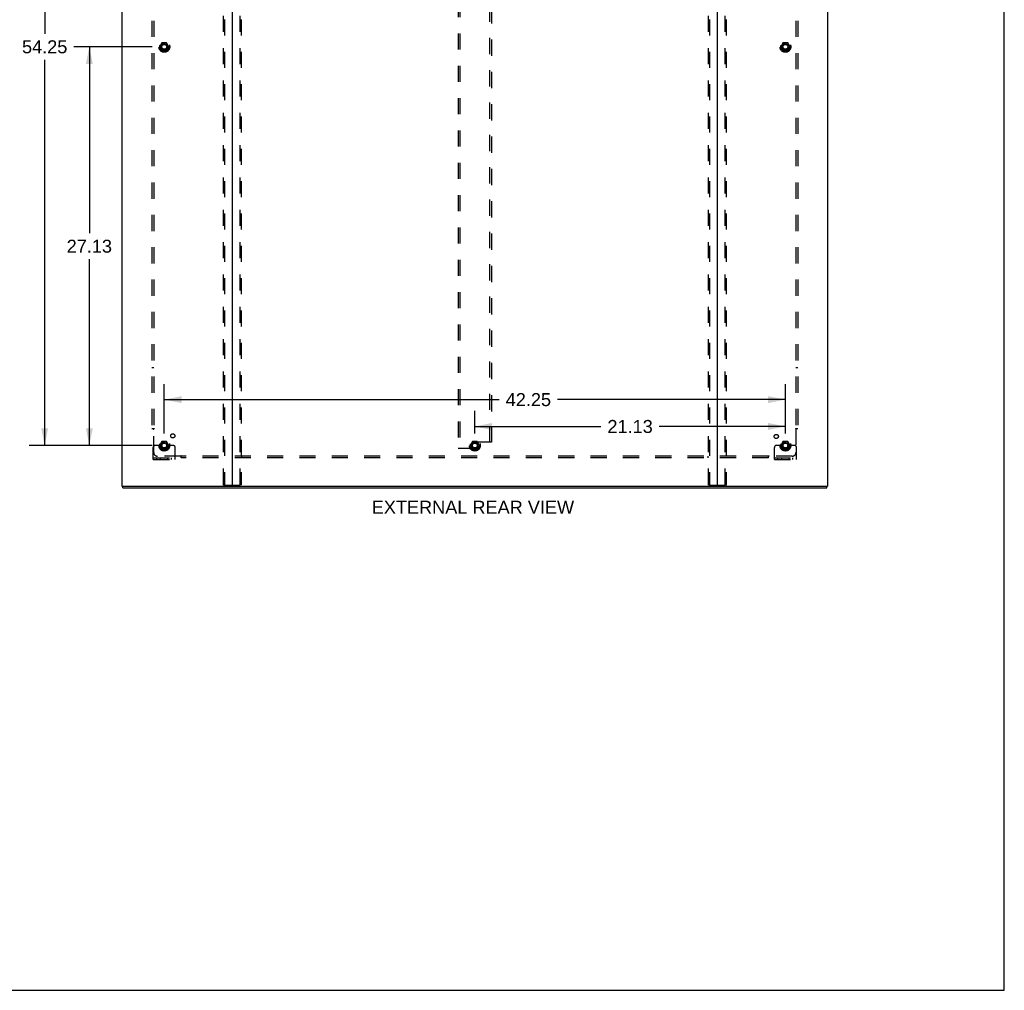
# Model space of a CAD drawing. Header units: inches. Extents: x 0 to 200, y 0 to 129.
# Tile 256 of 256: x 133 to 200, y 0 to 66. Entities that reach past the tile are written whole.
import ezdxf

# ---------------------------------------------------------------- set-up
doc = ezdxf.new("R2010")
doc.units = ezdxf.units.IN
doc.header["$LTSCALE"] = 11
doc.header["$MEASUREMENT"] = 0
doc.linetypes.add('HIDDEN', pattern=[0.2, 0.1, -0.1])
doc.layers.get('0').update_dxf_attribs({"linetype": 'CONTINUOUS'})
for name, color, linetype in [('DEFAULT_2', 8, 'HIDDEN'), ('DIMENSIONS', 7, 'CONTINUOUS'), ('SUBPANEL', 7, 'CONTINUOUS')]:
    doc.layers.add(name, color=color, linetype=linetype)
doc.styles.get("Standard").update_dxf_attribs({"font": 'arial.ttf'})
doc.dimstyles.new('DIMSTYLE_1', dxfattribs={"dimtxt": 0.882353, "dimasz": 1.176471, "dimexe": 0.09, "dimexo": 0.07, "dimgap": 0.0375, "dimtad": 0, "dimtih": 1, "dimtoh": 1, "dimzin": 4, "dimdsep": 46, "dimtxsty": 'Standard', "dimblk": '_FILLED', "dimblk1": '_FILLED', "dimblk2": '_FILLED', "dimcen": 0.09, "dimadec": 3, "dimazin": 1, "dimtfac": 1, "dimtdec": 3, "dimtofl": 0, "dimtmove": 0, "dimatfit": 3, "dimldrblk": '_FILLED', "dimfxl": 0, "dimtolj": 1, "dimtzin": 4, "dimarcsym": 0})

# ---------------------------------------------------------------- blocks, each defined once
blk = doc.blocks.new('_FILLED')
at = {"color": 0, "linetype": 'ByBlock'}
blk.add_solid([(0, 0), (-1, 0.2), (-1, -0.2)], dxfattribs=at)
blk = doc.blocks.new('*D1')
at = {"layer": 'DIMENSIONS', "color": 2, "linetype": 'Continuous'}
for p, q in [((142.035, 64.186), (136.704, 64.186)), ((137.763, 64.186), (137.763, 51.506)), ((137.763, 37.061), (137.763, 49.741)), ((142.035, 37.061), (136.704, 37.061))]:
    blk.add_line(p, q, dxfattribs=at)
at = {"layer": 'DIMENSIONS', "color": 2, "linetype": 'Continuous', "xscale": 1.1764705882, "yscale": 1.1764705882, "zscale": 1.1764705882}
for p, rotation in [((137.763, 64.186), 90), ((137.763, 37.061), 270)]:
    blk.add_blockref('_FILLED', p, dxfattribs=dict(at, rotation=rotation))
at = {"layer": 'DIMENSIONS', "color": 2, "linetype": 'Continuous', "insert": (137.763, 51.064), "char_height": 0.8824, "width": 3.08332, "attachment_point": 2, "line_spacing_factor": 0.9}
blk.add_mtext('27.13', dxfattribs=at)
blk = doc.blocks.new('*D2')
at = {"layer": 'DIMENSIONS', "color": 2, "linetype": 'Continuous'}
for p, q in [((142.035, 91.311), (133.666, 91.311)), ((134.725, 91.311), (134.725, 65.068)), ((134.725, 37.061), (134.725, 63.303)), ((142.035, 37.061), (133.666, 37.061))]:
    blk.add_line(p, q, dxfattribs=at)
at = {"layer": 'DIMENSIONS', "color": 2, "linetype": 'Continuous', "xscale": 1.1764705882, "yscale": 1.1764705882, "zscale": 1.1764705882}
for p, rotation in [((134.725, 91.311), 90), ((134.725, 37.061), 270)]:
    blk.add_blockref('_FILLED', p, dxfattribs=dict(at, rotation=rotation))
at = {"layer": 'DIMENSIONS', "color": 2, "linetype": 'Continuous', "insert": (134.725, 64.627), "char_height": 0.8824, "width": 3.08332, "attachment_point": 2, "line_spacing_factor": 0.9}
blk.add_mtext('54.25', dxfattribs=at)
blk = doc.blocks.new('*D3')
at = {"layer": 'DIMENSIONS', "color": 2, "linetype": 'Continuous'}
for p, q in [((142.859, 37.884), (142.859, 41.243)), ((185.109, 37.884), (185.109, 41.243)), ((142.859, 40.184), (165.644, 40.184)), ((185.109, 40.184), (169.61, 40.184))]:
    blk.add_line(p, q, dxfattribs=at)
at = {"layer": 'DIMENSIONS', "color": 2, "linetype": 'Continuous', "xscale": 1.1764705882, "yscale": 1.1764705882, "zscale": 1.1764705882, "rotation": 180}
blk.add_blockref('_FILLED', (142.859, 40.184), dxfattribs=at)
at = {"layer": 'DIMENSIONS', "color": 2, "linetype": 'Continuous', "xscale": 1.1764705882, "yscale": 1.1764705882, "zscale": 1.1764705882}
blk.add_blockref('_FILLED', (185.109, 40.184), dxfattribs=at)
at = {"layer": 'DIMENSIONS', "color": 2, "linetype": 'Continuous', "insert": (167.627, 40.625), "char_height": 0.8824, "width": 3.08332, "attachment_point": 2, "line_spacing_factor": 0.9}
blk.add_mtext('42.25', dxfattribs=at)
blk = doc.blocks.new('*D4')
at = {"layer": 'DIMENSIONS', "color": 2, "linetype": 'Continuous'}
for p, q in [((163.984, 37.884), (163.984, 39.418)), ((185.109, 37.884), (185.109, 39.418)), ((163.984, 38.359), (172.564, 38.359)), ((185.109, 38.359), (176.529, 38.359))]:
    blk.add_line(p, q, dxfattribs=at)
at = {"layer": 'DIMENSIONS', "color": 2, "linetype": 'Continuous', "xscale": 1.1764705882, "yscale": 1.1764705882, "zscale": 1.1764705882, "rotation": 180}
blk.add_blockref('_FILLED', (163.984, 38.359), dxfattribs=at)
at = {"layer": 'DIMENSIONS', "color": 2, "linetype": 'Continuous', "xscale": 1.1764705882, "yscale": 1.1764705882, "zscale": 1.1764705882}
blk.add_blockref('_FILLED', (185.109, 38.359), dxfattribs=at)
at = {"layer": 'DIMENSIONS', "color": 2, "linetype": 'Continuous', "insert": (174.546, 38.8), "char_height": 0.8824, "width": 3.08332, "attachment_point": 2, "line_spacing_factor": 0.9}
blk.add_mtext('21.13', dxfattribs=at)

msp = doc.modelspace()

# ---------------------------------------------------------------- linework, layer by layer
at = {"color": 7, "linetype": 'Continuous'}
for p, q in [((200, 0), (200, 129.412)), ((140.036, 34.186), (140.036, 34.29)), ((140.036, 34.186), (187.932, 34.186)), ((187.932, 34.186), (187.932, 34.29)), ((0, 0), (200, 0))]:
    msp.add_line(p, q, dxfattribs=at)
at = {"color": 3, "linetype": 'Continuous'}
for p, q in [((139.984, 97.212), (139.984, 34.29)), ((147.484, 97.228), (147.484, 34.32)), ((180.484, 34.32), (180.484, 97.228)), ((187.984, 97.212), (187.984, 34.29)), ((139.984, 34.29), (187.984, 34.29))]:
    msp.add_line(p, q, dxfattribs=at)
for centre, radius, start, end in [((147.453, 34.321), 0.031, 270, 360), ((147.514, 34.32), 0.03, 180, 270), ((180.454, 34.32), 0.03, 270, 360), ((180.515, 34.321), 0.031, 180, 270)]:
    msp.add_arc(centre, radius, start, end, dxfattribs=at)
at = {"layer": 'DEFAULT_2', "color": 8, "linetype": 'HIDDEN'}
for p, q in [((146.88, 34.403), (146.88, 96.853)), ((146.954, 96.853), (146.954, 34.403)), ((148.014, 34.403), (148.014, 96.853)), ((148.088, 96.853), (148.088, 34.403)), ((179.88, 34.403), (179.88, 96.853)), ((179.954, 96.853), (179.954, 34.403)), ((181.014, 34.403), (181.014, 96.853)), ((181.088, 96.853), (181.088, 34.403)), ((162.859, 91.498), (162.859, 36.873)), ((162.963, 91.498), (162.963, 36.873)), ((165.005, 37.289), (165.005, 91.082)), ((165.109, 91.082), (165.109, 37.289)), ((142.696, 64.458), (142.541, 64.191)), ((143.013, 64.463), (142.705, 64.463)), ((143.177, 64.191), (143.022, 64.458)), ((184.946, 64.458), (184.791, 64.191)), ((185.263, 64.463), (184.955, 64.463)), ((185.427, 64.191), (185.272, 64.458)), ((142.541, 64.181), (142.696, 63.913)), ((143.013, 63.908), (142.705, 63.908)), ((143.022, 63.913), (143.177, 64.181)), ((184.791, 64.181), (184.946, 63.913)), ((185.263, 63.908), (184.955, 63.908)), ((185.272, 63.913), (185.427, 64.181)), ((142.109, 36.113), (142.109, 36.936)), ((142.323, 37.061), (142.234, 37.061)), ((142.445, 37.061), (142.323, 37.061)), ((142.684, 37.061), (142.445, 37.061)), ((142.696, 37.333), (142.541, 37.066)), ((142.541, 37.056), (142.696, 36.788)), ((143.013, 37.338), (142.705, 37.338)), ((143.177, 37.066), (143.022, 37.333)), ((143.022, 36.788), (143.177, 37.056)), ((143.034, 37.061), (143.273, 37.061)), ((143.395, 37.061), (143.273, 37.061)), ((143.484, 37.061), (143.395, 37.061)), ((143.609, 36.113), (143.609, 36.936)), ((162.859, 36.873), (162.963, 36.873)), ((162.963, 36.873), (163.755, 36.873)), ((163.821, 37.333), (163.666, 37.066)), ((163.666, 37.056), (163.821, 36.788)), ((163.818, 36.936), (163.818, 37.227)), ((164.138, 37.338), (163.83, 37.338)), ((165.005, 37.289), (163.88, 37.289)), ((164.302, 37.066), (164.147, 37.333)), ((164.147, 36.788), (164.302, 37.056)), ((165.109, 37.289), (165.005, 37.289)), ((184.359, 36.113), (184.359, 36.936)), ((184.573, 37.061), (184.484, 37.061)), ((184.695, 37.061), (184.573, 37.061)), ((184.934, 37.061), (184.695, 37.061)), ((184.946, 37.333), (184.791, 37.066)), ((184.791, 37.056), (184.946, 36.788)), ((185.263, 37.338), (184.955, 37.338)), ((185.427, 37.066), (185.272, 37.333)), ((185.272, 36.788), (185.427, 37.056)), ((185.284, 37.061), (185.523, 37.061)), ((185.645, 37.061), (185.523, 37.061)), ((185.734, 37.061), (185.645, 37.061)), ((185.859, 36.113), (185.859, 36.936)), ((142.109, 36.217), (143.609, 36.217)), ((142.356, 36.113), (142.356, 36.217)), ((142.612, 36.113), (142.612, 36.217)), ((143.013, 36.783), (142.705, 36.783)), ((143.106, 36.113), (143.106, 36.217)), ((143.362, 36.113), (143.362, 36.217)), ((164.138, 36.783), (163.83, 36.783)), ((184.359, 36.217), (185.859, 36.217)), ((184.606, 36.113), (184.606, 36.217)), ((184.862, 36.113), (184.862, 36.217)), ((185.263, 36.783), (184.955, 36.783)), ((185.356, 36.113), (185.356, 36.217)), ((185.612, 36.113), (185.612, 36.217)), ((142.109, 36.113), (143.609, 36.113)), ((184.359, 36.113), (185.859, 36.113)), ((146.901, 34.373), (148.067, 34.373)), ((179.901, 34.373), (181.067, 34.373))]:
    msp.add_line(p, q, dxfattribs=at)
for points in [[(146.901, 34.373), (146.896, 34.374), (146.891, 34.377), (146.886, 34.382), (146.883, 34.388), (146.881, 34.395), (146.88, 34.403)], [(146.954, 34.403), (146.954, 34.395), (146.956, 34.388), (146.96, 34.382), (146.964, 34.377), (146.969, 34.374), (146.975, 34.373)], [(147.993, 34.373), (147.999, 34.374), (148.004, 34.377), (148.008, 34.382), (148.011, 34.388), (148.013, 34.395), (148.014, 34.403)], [(148.088, 34.403), (148.087, 34.395), (148.085, 34.388), (148.082, 34.382), (148.077, 34.377), (148.072, 34.374), (148.067, 34.373)], [(179.901, 34.373), (179.896, 34.374), (179.891, 34.377), (179.886, 34.382), (179.883, 34.388), (179.881, 34.395), (179.88, 34.403)], [(179.954, 34.403), (179.954, 34.395), (179.956, 34.388), (179.96, 34.382), (179.964, 34.377), (179.969, 34.374), (179.975, 34.373)], [(180.993, 34.373), (180.999, 34.374), (181.004, 34.377), (181.008, 34.382), (181.011, 34.388), (181.013, 34.395), (181.014, 34.403)], [(181.088, 34.403), (181.087, 34.395), (181.085, 34.388), (181.082, 34.382), (181.077, 34.377), (181.072, 34.374), (181.067, 34.373)]]:
    msp.add_lwpolyline(points, dxfattribs=at)
for centre, radius in [((142.859, 64.186), 0.372), ((142.859, 64.186), 0.356), ((142.859, 64.186), 0.312), ((142.859, 64.186), 0.204), ((142.859, 64.186), 0.188), ((142.859, 64.186), 0.183), ((142.859, 64.186), 0.165), ((185.109, 64.186), 0.372), ((185.109, 64.186), 0.356), ((185.109, 64.186), 0.312), ((185.109, 64.186), 0.204), ((185.109, 64.186), 0.188), ((185.109, 64.186), 0.183), ((185.109, 64.186), 0.165), ((142.859, 37.061), 0.372), ((142.859, 37.061), 0.356), ((142.859, 37.061), 0.312), ((142.859, 37.061), 0.204), ((142.859, 37.061), 0.188), ((142.859, 37.061), 0.183), ((142.859, 37.061), 0.165), ((163.984, 37.061), 0.372), ((163.984, 37.061), 0.356), ((163.984, 37.061), 0.312), ((163.984, 37.061), 0.204), ((163.984, 37.061), 0.188), ((163.984, 37.061), 0.183), ((163.984, 37.061), 0.165), ((185.109, 37.061), 0.372), ((185.109, 37.061), 0.356), ((185.109, 37.061), 0.312), ((185.109, 37.061), 0.204), ((185.109, 37.061), 0.188), ((185.109, 37.061), 0.183), ((185.109, 37.061), 0.165)]:
    msp.add_circle(centre, radius, dxfattribs=at)
for centre, radius, start, end in [((142.705, 64.453), 0.01, 90.01235, 149.98915), ((143.013, 64.453), 0.01, 30.01204, 89.98872), ((184.955, 64.453), 0.01, 90.01235, 149.98915), ((185.263, 64.453), 0.01, 30.01204, 89.98872), ((142.55, 64.186), 0.01, 150.01268, 209.98829), ((142.705, 63.918), 0.01, 210.01204, 269.98872), ((143.013, 63.918), 0.01, 270.01235, 329.98915), ((143.168, 64.186), 0.01, 330.01268, 29.98829), ((184.8, 64.186), 0.01, 150.01268, 209.98829), ((184.955, 63.918), 0.01, 210.01204, 269.98872), ((185.263, 63.918), 0.01, 270.01235, 329.98915), ((185.418, 64.186), 0.01, 330.01268, 29.98829), ((142.234, 36.936), 0.125, 90, 180), ((142.55, 37.061), 0.01, 150.01268, 209.98829), ((142.859, 37.061), 0.175, 180, 360), ((142.705, 37.328), 0.01, 90.01235, 149.98915), ((143.013, 37.328), 0.01, 30.01204, 89.98872), ((143.168, 37.061), 0.01, 330.01268, 29.98829), ((143.484, 36.936), 0.125, 0, 90), ((163.675, 37.061), 0.01, 150.01268, 209.98829), ((163.755, 36.936), 0.0625, 270, 360), ((163.88, 37.227), 0.0625, 90, 180), ((163.83, 37.328), 0.01, 90.01235, 149.98915), ((164.138, 37.328), 0.01, 30.01204, 89.98872), ((164.293, 37.061), 0.01, 330.01268, 29.98829), ((184.484, 36.936), 0.125, 90, 180), ((184.8, 37.061), 0.01, 150.01268, 209.98829), ((185.109, 37.061), 0.175, 180, 360), ((184.955, 37.328), 0.01, 90.01235, 149.98915), ((185.263, 37.328), 0.01, 30.01204, 89.98872), ((185.418, 37.061), 0.01, 330.01268, 29.98829), ((185.734, 36.936), 0.125, 0, 90), ((142.705, 36.793), 0.01, 210.01204, 269.98872), ((143.013, 36.793), 0.01, 270.01235, 329.98915), ((163.83, 36.793), 0.01, 210.01204, 269.98872), ((164.138, 36.793), 0.01, 270.01235, 329.98915), ((184.955, 36.793), 0.01, 210.01204, 269.98872), ((185.263, 36.793), 0.01, 270.01235, 329.98915)]:
    msp.add_arc(centre, radius, start, end, dxfattribs=at)
at = {"layer": 'SUBPANEL', "color": 8, "linetype": 'HIDDEN'}
for p, q in [((142.015, 90.155), (142.015, 38.217)), ((142.14, 90.155), (142.14, 38.217)), ((185.828, 90.155), (185.828, 38.217)), ((185.953, 90.155), (185.953, 38.217)), ((142.14, 42.342), (142.015, 42.342)), ((185.953, 42.342), (185.828, 42.342)), ((142.015, 38.217), (142.181, 38.217)), ((142.122, 38.2), (142.128, 38.194)), ((142.14, 36.592), (142.14, 38.182)), ((185.787, 38.217), (185.953, 38.217)), ((185.828, 38.182), (185.828, 36.592)), ((143.98, 36.342), (142.39, 36.342)), ((144.015, 36.217), (144.015, 36.383)), ((183.953, 36.342), (144.015, 36.342)), ((183.953, 36.217), (144.015, 36.217)), ((148.14, 36.217), (148.14, 36.342)), ((179.828, 36.342), (179.828, 36.217)), ((183.953, 36.217), (183.953, 36.383)), ((183.97, 36.323), (183.976, 36.33)), ((185.578, 36.342), (183.988, 36.342))]:
    msp.add_line(p, q, dxfattribs=at)
for points in [[(142.102, 38.217), (142.104, 38.215), (142.106, 38.214), (142.108, 38.212), (142.11, 38.211), (142.112, 38.209), (142.114, 38.208), (142.115, 38.206), (142.117, 38.205), (142.118, 38.203), (142.12, 38.202), (142.122, 38.2)], [(142.128, 38.194), (142.13, 38.192), (142.132, 38.19), (142.134, 38.188), (142.135, 38.186), (142.137, 38.185), (142.139, 38.183), (142.14, 38.182)], [(142.16, 38.195), (142.155, 38.192), (142.153, 38.19), (142.15, 38.189), (142.148, 38.187), (142.146, 38.186), (142.144, 38.185), (142.142, 38.183), (142.14, 38.182)], [(142.181, 38.217), (142.18, 38.215), (142.18, 38.214), (142.179, 38.212), (142.178, 38.21), (142.177, 38.209), (142.176, 38.207), (142.174, 38.206), (142.173, 38.204), (142.171, 38.203), (142.169, 38.201), (142.168, 38.2), (142.166, 38.199), (142.164, 38.197), (142.162, 38.196), (142.16, 38.195)], [(185.787, 38.217), (185.788, 38.215), (185.788, 38.214), (185.789, 38.212), (185.79, 38.21), (185.791, 38.209), (185.792, 38.207), (185.794, 38.206), (185.795, 38.204), (185.797, 38.203), (185.798, 38.201), (185.8, 38.2), (185.802, 38.199), (185.804, 38.197), (185.806, 38.196), (185.808, 38.195), (185.813, 38.192)], [(185.813, 38.192), (185.815, 38.19), (185.818, 38.189), (185.82, 38.187), (185.822, 38.186), (185.824, 38.185), (185.826, 38.183), (185.828, 38.182)], [(185.846, 38.2), (185.84, 38.194), (185.838, 38.192), (185.836, 38.19), (185.834, 38.188), (185.833, 38.186), (185.831, 38.185), (185.829, 38.183), (185.828, 38.182)], [(185.866, 38.217), (185.864, 38.215), (185.862, 38.214), (185.86, 38.212), (185.858, 38.211), (185.856, 38.209), (185.854, 38.208), (185.853, 38.206), (185.851, 38.205), (185.849, 38.203), (185.848, 38.202), (185.846, 38.2)], [(143.99, 36.357), (143.989, 36.354), (143.987, 36.352), (143.986, 36.35), (143.984, 36.348), (143.983, 36.346), (143.981, 36.344), (143.98, 36.342)], [(143.998, 36.323), (143.992, 36.33), (143.99, 36.332), (143.988, 36.334), (143.986, 36.335), (143.984, 36.337), (143.983, 36.339), (143.981, 36.341), (143.98, 36.342)], [(144.015, 36.383), (144.013, 36.382), (144.012, 36.381), (144.01, 36.381), (144.009, 36.38), (144.007, 36.379), (144.005, 36.377), (144.004, 36.376), (144.002, 36.375), (144.001, 36.373), (143.999, 36.371), (143.998, 36.37), (143.997, 36.368), (143.995, 36.366), (143.994, 36.364), (143.993, 36.361), (143.99, 36.357)], [(144.015, 36.304), (144.014, 36.306), (144.012, 36.308), (144.01, 36.31), (144.009, 36.312), (144.007, 36.314), (144.006, 36.315), (144.004, 36.317), (144.003, 36.319), (144.001, 36.32), (144, 36.322), (143.998, 36.323)], [(183.953, 36.383), (183.955, 36.382), (183.956, 36.381), (183.958, 36.381), (183.959, 36.38), (183.961, 36.379), (183.963, 36.377), (183.964, 36.376), (183.966, 36.375), (183.967, 36.373), (183.968, 36.371), (183.97, 36.37), (183.971, 36.368), (183.972, 36.366), (183.974, 36.364), (183.975, 36.361)], [(183.953, 36.304), (183.954, 36.306), (183.956, 36.308), (183.957, 36.31), (183.959, 36.312), (183.961, 36.314), (183.962, 36.315), (183.964, 36.317), (183.965, 36.319), (183.967, 36.32), (183.968, 36.322), (183.97, 36.323)], [(183.975, 36.361), (183.978, 36.357), (183.979, 36.354), (183.981, 36.352), (183.982, 36.35), (183.984, 36.348), (183.985, 36.346), (183.987, 36.344), (183.988, 36.342)], [(183.976, 36.33), (183.978, 36.332), (183.98, 36.334), (183.982, 36.335), (183.984, 36.337), (183.985, 36.339), (183.987, 36.341), (183.988, 36.342)]]:
    msp.add_lwpolyline(points, dxfattribs=at)
for centre, radius in [((142.859, 64.186), 0.25), ((185.109, 64.186), 0.25), ((143.439, 37.716), 0.141), ((184.49, 37.68), 0.141), ((142.859, 37.061), 0.25), ((163.984, 37.061), 0.25), ((185.109, 37.061), 0.25)]:
    msp.add_circle(centre, radius, dxfattribs=at)
for centre, start, end in [((142.39, 36.592), 180, 270), ((185.578, 36.592), 270, 360)]:
    msp.add_arc(centre, 0.25, start, end, dxfattribs=at)

# ---------------------------------------------------------------- texts
at = {"layer": 'DIMENSIONS', "color": 2, "linetype": 'Continuous', "insert": (163.855, 33.308), "char_height": 0.88235, "width": 13.73715, "attachment_point": 2, "line_spacing_factor": 0.9}
msp.add_mtext('EXTERNAL REAR VIEW', dxfattribs=at)

# ---------------------------------------------------------------- dimensions: what is measured, and where the dimension line sits
at = {"layer": 'DIMENSIONS', "color": 2, "linetype": 'Continuous'}
for base, p1, p2, angle, picture, middle in [((134.725, 37.061), (142.105, 91.311), (142.105, 37.061), 270, '*D2', (134.725, 64.181)), ((137.762756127, 64.185801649), (142.105443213, 37.060801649), (142.105443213, 64.185801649), 90, '*D1', (137.751043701, 50.618382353)), ((142.859, 40.184), (185.109, 37.814), (142.859, 37.814), 180, '*D3', (167.607, 40.179)), ((163.983972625, 38.359097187), (185.108972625, 39.487920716), (163.983972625, 39.487920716), 180, '*D4', (174.534759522, 38.35417642))]:
    dim = msp.add_linear_dim(base=base, p1=p1, p2=p2, angle=angle, dimstyle='DIMSTYLE_1', dxfattribs=at)
    dim.commit()
    dim.dimension.update_dxf_attribs({"geometry": picture, "text_midpoint": middle, "dimtype": 160})

doc.saveas('drawing.dxf')
